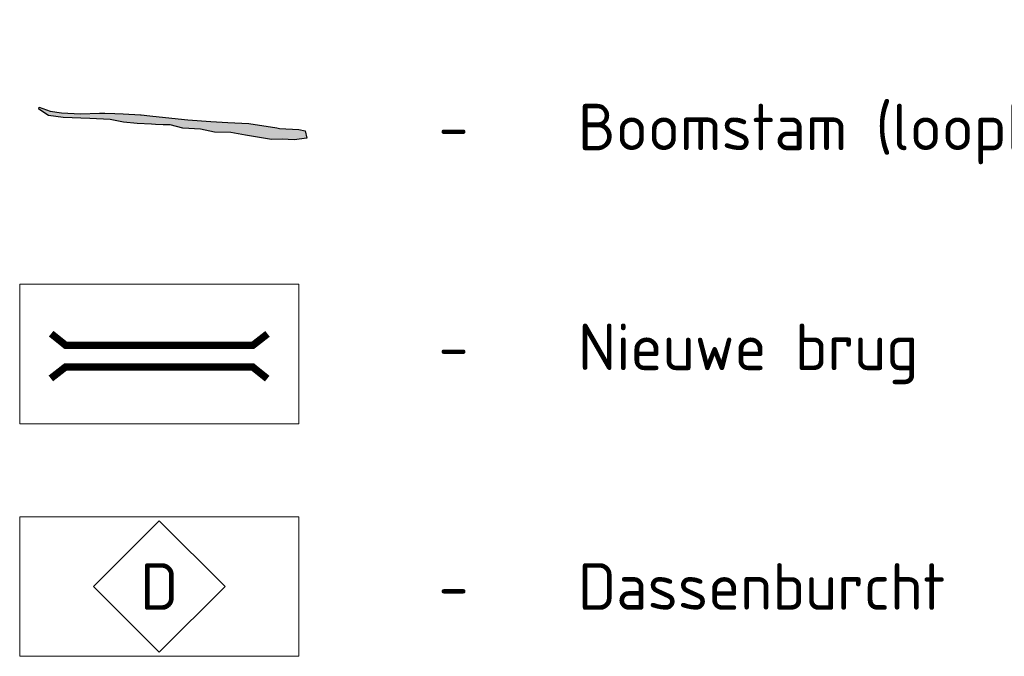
# Model space of a CAD drawing. Header units: metres. Extents: x 197883 to 206898, y 361907 to 364395.
# Tile 91 of 256: x 202035 to 202088, y 362677 to 362711. Entities that reach past the tile are written whole.
import ezdxf
from ezdxf.enums import TextEntityAlignment as Align

# ---------------------------------------------------------------- set-up
doc = ezdxf.new("R2010")
doc.units = ezdxf.units.M
doc.linetypes.add('CENTRE', pattern=[50, 31.25, -6.25, 6.25, -6.25])
for name, color, linetype, lineweight in [('00_rivierhout', 34, 'Continuous', 25), ('N-PV-KG-GRENS-BUFFERZONE-A', 253, 'Continuous', 15), ('N-WE-IE-MEUBILAIR_WEGMEUBILAIR_ABRI-G', 7, 'Continuous', 35), ('N-XX-WH-BRUG-G', 10, 'Continuous', 35), ('X-XX-AL-LEGENDA-G', 7, 'Continuous', 18), ('X-XX-AL-T25-1000', 7, 'Continuous', 25)]:
    doc.layers.add(name, color=color, linetype=linetype, lineweight=lineweight)
doc.layers.add('Beverburcht', color=34, linetype='CENTRE')
doc.styles.add('NLCS-ISO', font='NLCS-ISO.ttf', dxfattribs={"height": 1.8})
doc.styles.add('NLCS-ISO-M1000-T25', font='NLCS-ISO.ttf', dxfattribs={"height": 2.5})

# ---------------------------------------------------------------- blocks, each defined once
blk = doc.blocks.new('Beverburcht')
at = {"layer": 'Beverburcht'}
blk.add_lwpolyline([(0, -3.536), (3.536, 0), (0, 3.536), (-3.536, 0)], close=True, dxfattribs=at)
at = {"layer": 'Beverburcht', "style": 'NLCS-ISO'}
blk.add_text('D', height=2.5, dxfattribs=at).set_placement((0, 0), align=Align.MIDDLE_CENTER)
blk = doc.blocks.new('Brug aanbrengen')
at = {"layer": 'N-XX-WH-BRUG-G', "color": 10, "const_width": 0.392}
for points in [[(-5.808, 0.621), (-5.036, 0), (5.036, 0), (5.817, 0.609)], [(-5.826, -1.785), (-5.045, -1.176), (5.027, -1.176), (5.799, -1.797)]]:
    blk.add_lwpolyline(points, dxfattribs=at)
blk = doc.blocks.new('rhout_Brug')
at = {"layer": '00_rivierhout'}
h = blk.add_hatch(color=256, dxfattribs=at)
h.dxf.hatch_style = 1
h.paths.add_polyline_path([(-0.966, 0.1), (-0.19, 0.383), (2.1, 1.237), (3.917, 1.977), (5.243, 2.561), (6.887, 3.302), (9.193, 4.025), (9.415, 4.076), (10.951, 4.741), (11.465, 4.877), (11.881, 4.388), (10.974, 3.783), (10.049, 3.367), (9.236, 2.938), (8.062, 2.586), (7.079, 2.273), (5.875, 1.909), (4.621, 1.319), (3.424, 1.027), (2.038, 0.42), (0.949, 0.205), (0.404, -0.077), (-0.197, -0.344), (-0.515, -0.467), (-1.631, -0.969), (-2.72, -1.388), (-3.836, -1.687), (-5.42, -2.405), (-7.502, -3.351), (-8.695, -3.745), (-9.667, -3.639), (-9.736, -3.459), (-8.744, -3.35), (-7.792, -3.049), (-6.316, -2.408), (-4.898, -1.616), (-4.48, -1.423), (-3.71, -1.066), (-3.056, -0.764), (-1.7, -0.168), (-1.661, -0.154)])
blk.add_lwpolyline([(-0.966, 0.1), (-0.19, 0.383), (2.1, 1.237), (3.917, 1.977), (5.243, 2.561), (6.887, 3.302), (9.193, 4.025), (9.415, 4.076), (10.951, 4.741), (11.465, 4.877), (11.881, 4.388), (10.974, 3.783), (10.049, 3.367), (9.236, 2.938), (8.062, 2.586), (7.079, 2.273), (5.875, 1.909), (4.621, 1.319), (3.424, 1.027), (2.038, 0.42), (0.949, 0.205), (0.404, -0.077), (-0.197, -0.344), (-0.515, -0.467), (-1.631, -0.969), (-2.72, -1.388), (-3.836, -1.687), (-5.42, -2.405), (-7.502, -3.351), (-8.695, -3.745), (-9.667, -3.639), (-9.736, -3.459), (-8.744, -3.35), (-7.792, -3.049), (-6.316, -2.408), (-4.898, -1.616), (-4.48, -1.423), (-3.71, -1.066), (-3.056, -0.764), (-1.7, -0.168), (-1.661, -0.154)], close=True, dxfattribs=at)

msp = doc.modelspace()

# ---------------------------------------------------------------- linework, layer by layer
at = {"layer": 'X-XX-AL-LEGENDA-G', "flags": 128}
for points in [[(202035.152, 362697.205), (202035.152, 362689.705), (202050.152, 362689.705), (202050.152, 362697.205), (202035.152, 362697.205)], [(202035.152, 362684.705), (202035.152, 362677.205), (202050.152, 362677.205), (202050.152, 362684.705), (202035.152, 362684.705)]]:
    msp.add_lwpolyline(points, dxfattribs=at)

# ---------------------------------------------------------------- block references
at = {"layer": 'Beverburcht'}
msp.add_blockref('Beverburcht', (202042.652, 362680.955), dxfattribs=at)
at = {"layer": 'N-PV-KG-GRENS-BUFFERZONE-A'}
msp.add_blockref('Brug aanbrengen', (202042.652, 362693.924), dxfattribs=at)
at = {"layer": 'N-WE-IE-MEUBILAIR_WEGMEUBILAIR_ABRI-G', "xscale": 0.63, "yscale": 0.63, "zscale": 0.63, "rotation": 333.4349488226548}
msp.add_blockref('rhout_Brug', (202042.652, 362705.928), dxfattribs=at)

# ---------------------------------------------------------------- texts
at = {"layer": 'X-XX-AL-T25-1000', "char_height": 2.5, "attachment_point": 4, "style": 'NLCS-ISO-M1000-T25'}
for s, insert in [('\\pxi-3,l4,t4;-^IBoomstam (loopbrug voor dassen)', (202055.149, 362705.275)), ('\\pxi-3,l4,t4;-^INieuwe brug', (202055.152, 362693.455)), ('\\pxi-3,l4,t4;-^IDassenburcht', (202055.152, 362680.955))]:
    msp.add_mtext_dynamic_manual_height_columns(s, width=64.29508, gutter_width=12.5, heights=[0], dxfattribs=dict(at, insert=insert))

doc.saveas('drawing.dxf')
